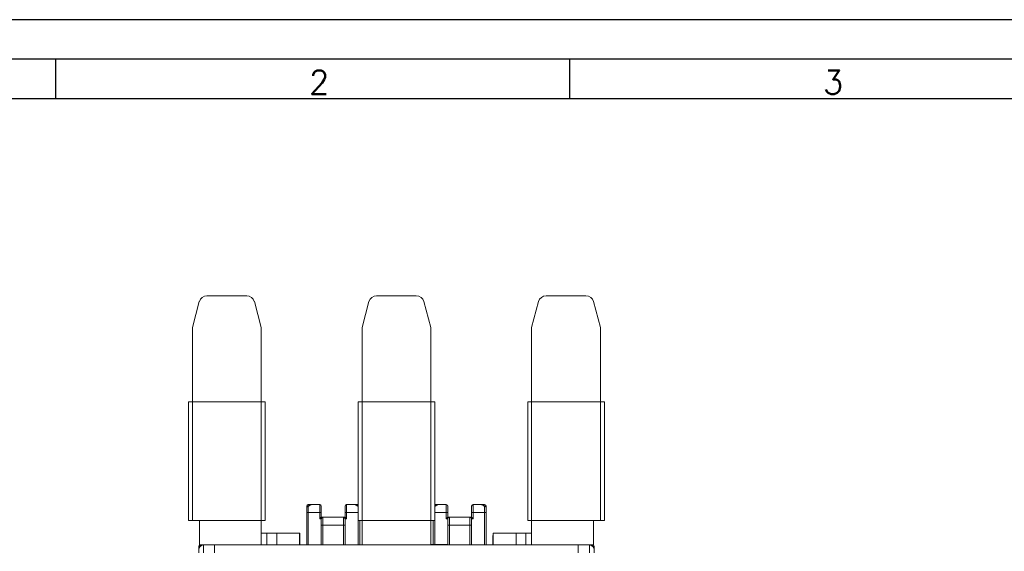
# Model space of a CAD drawing. Header units: millimetres. Extents: x 0 to 420, y 0 to 297.
# Tile 12 of 20: x 85 to 210, y 230 to 297. Entities that reach past the tile are written whole.
import ezdxf

# ---------------------------------------------------------------- set-up
doc = ezdxf.new("R2010")
doc.units = ezdxf.units.MM
doc.layers.add('FORMATO', color=7, linetype='Continuous')
doc.styles.add('SLDTEXTSTYLE0', font='ROMANS')

msp = doc.modelspace()

# ---------------------------------------------------------------- linework, layer by layer
at = {"color": 7, "linetype": 'Continuous', "lineweight": 15}
for p, q in [((109.17, 262.11), (114.19, 262.11)), ((130.62, 262.11), (135.64, 262.11)), ((152.07, 262.11), (157.09, 262.11)), ((108.2, 261.37), (107.33, 258.11)), ((116.03, 258.11), (115.16, 261.37)), ((129.65, 261.37), (128.78, 258.11)), ((137.48, 258.11), (136.61, 261.37)), ((151.1, 261.37), (150.23, 258.11)), ((158.93, 258.11), (158.06, 261.37)), ((107.33, 258.11), (107.33, 248.71)), ((116.03, 258.11), (116.03, 248.71)), ((128.78, 258.11), (128.78, 248.71)), ((137.48, 258.11), (137.48, 248.71)), ((150.23, 258.11), (150.23, 248.71)), ((158.93, 258.11), (158.93, 248.71)), ((106.83, 248.71), (106.83, 233.71)), ((106.83, 248.71), (107.33, 248.71)), ((107.33, 248.71), (107.33, 233.71)), ((107.33, 248.71), (116.03, 248.71)), ((116.03, 248.71), (116.03, 233.71)), ((116.03, 248.71), (116.53, 248.71)), ((116.53, 248.71), (116.53, 233.71)), ((128.28, 248.71), (128.28, 233.71)), ((128.28, 248.71), (128.78, 248.71)), ((128.78, 248.71), (128.78, 233.71)), ((128.78, 248.71), (137.48, 248.71)), ((137.48, 248.71), (137.48, 233.71)), ((137.48, 248.71), (137.98, 248.71)), ((137.98, 248.71), (137.98, 233.71)), ((149.73, 248.71), (149.73, 233.71)), ((149.73, 248.71), (150.23, 248.71)), ((150.23, 248.71), (150.23, 233.71)), ((150.23, 248.71), (158.93, 248.71)), ((158.93, 248.71), (158.93, 233.71)), ((158.93, 248.71), (159.43, 248.71)), ((159.43, 248.71), (159.43, 233.71)), ((121.78, 235.35), (121.78, 235.51)), ((121.78, 234.71), (121.78, 235.35)), ((121.98, 235.71), (122.51, 235.71)), ((121.98, 235.46), (121.98, 234.71)), ((122.51, 235.71), (123.43, 235.71)), ((123.43, 234.71), (123.43, 235.71)), ((123.63, 235.51), (123.63, 234.71)), ((126.63, 234.71), (126.63, 235.51)), ((126.83, 235.71), (126.83, 234.71)), ((126.83, 235.71), (127.75, 235.71)), ((127.75, 235.71), (128.28, 235.71)), ((137.98, 235.71), (138.51, 235.71)), ((138.51, 235.71), (139.43, 235.71)), ((139.43, 234.71), (139.43, 235.71)), ((139.63, 235.51), (139.63, 234.71)), ((142.63, 234.71), (142.63, 235.51)), ((142.83, 235.71), (142.83, 234.71)), ((142.83, 235.71), (143.75, 235.71)), ((143.75, 235.71), (144.28, 235.71)), ((144.28, 234.71), (144.28, 235.46)), ((144.48, 235.35), (144.48, 235.51)), ((144.48, 235.35), (144.48, 234.71)), ((121.78, 234.71), (121.98, 234.71)), ((121.78, 230.61), (121.78, 234.71)), ((121.98, 234.71), (121.98, 230.61)), ((123.43, 234.71), (121.98, 234.71)), ((123.43, 233.91), (123.43, 234.71)), ((123.63, 234.71), (123.43, 234.71)), ((123.43, 233.91), (123.63, 234.11)), ((123.63, 234.71), (123.63, 234.11)), ((123.63, 234.11), (123.83, 234.11)), ((123.83, 234.11), (123.83, 233.11)), ((123.83, 234.11), (126.43, 234.11)), ((126.43, 233.11), (126.43, 234.11)), ((126.43, 234.11), (126.63, 234.11)), ((126.83, 234.71), (126.63, 234.71)), ((126.63, 234.11), (126.63, 234.71)), ((126.63, 234.11), (126.83, 233.91)), ((128.28, 234.71), (126.83, 234.71)), ((126.83, 234.71), (126.83, 233.91)), ((139.43, 234.71), (137.98, 234.71)), ((139.43, 234.71), (139.63, 234.71)), ((139.43, 233.91), (139.43, 234.71)), ((139.43, 233.91), (139.63, 234.11)), ((139.63, 234.71), (139.63, 234.11)), ((139.63, 234.11), (139.83, 234.11)), ((139.83, 234.11), (139.83, 233.11)), ((139.83, 234.11), (142.43, 234.11)), ((142.43, 233.11), (142.43, 234.11)), ((142.43, 234.11), (142.63, 234.11)), ((142.63, 234.11), (142.63, 234.71)), ((142.63, 234.71), (142.83, 234.71)), ((142.63, 234.11), (142.83, 233.91)), ((142.83, 234.71), (142.83, 233.91)), ((144.28, 234.71), (142.83, 234.71)), ((144.28, 230.61), (144.28, 234.71)), ((144.28, 234.71), (144.48, 234.71)), ((144.48, 234.71), (144.48, 230.61)), ((106.83, 233.71), (107.33, 233.71)), ((107.33, 233.71), (116.03, 233.71)), ((108.23, 233.71), (108.23, 230.61)), ((116.03, 233.71), (116.53, 233.71)), ((116.03, 230.61), (116.03, 233.71)), ((123.63, 233.91), (123.43, 233.91)), ((123.63, 233.11), (123.63, 233.91)), ((123.63, 233.11), (123.83, 233.11)), ((123.63, 230.61), (123.63, 233.11)), ((123.83, 233.11), (123.83, 230.61)), ((126.43, 233.11), (123.83, 233.11)), ((126.43, 230.61), (126.43, 233.11)), ((126.43, 233.11), (126.63, 233.11)), ((126.63, 233.91), (126.63, 233.11)), ((126.83, 233.91), (126.63, 233.91)), ((126.63, 233.11), (126.63, 230.61)), ((128.28, 233.71), (128.78, 233.71)), ((128.48, 233.71), (128.48, 230.61)), ((128.78, 233.71), (137.48, 233.71)), ((128.78, 230.61), (128.78, 233.71)), ((137.48, 233.71), (137.98, 233.71)), ((137.48, 233.71), (137.48, 230.61)), ((137.78, 230.66), (137.78, 233.71)), ((139.63, 233.91), (139.43, 233.91)), ((139.63, 233.11), (139.63, 233.91)), ((139.63, 230.61), (139.63, 233.11)), ((139.63, 233.11), (139.83, 233.11)), ((139.83, 233.11), (139.83, 230.61)), ((142.43, 233.11), (139.83, 233.11)), ((142.43, 230.61), (142.43, 233.11)), ((142.43, 233.11), (142.63, 233.11)), ((142.63, 233.91), (142.63, 233.11)), ((142.83, 233.91), (142.63, 233.91)), ((142.63, 233.11), (142.63, 230.61)), ((149.73, 233.71), (150.23, 233.71)), ((150.23, 233.71), (158.93, 233.71)), ((150.23, 230.61), (150.23, 233.71)), ((158.03, 233.71), (158.03, 230.61)), ((158.93, 233.71), (159.43, 233.71)), ((116.76, 232.11), (116.03, 232.11)), ((116.76, 230.61), (116.76, 232.11)), ((118, 232.11), (116.76, 232.11)), ((118, 230.61), (118, 232.11)), ((120.88, 232.11), (118, 232.11)), ((120.88, 230.61), (120.88, 232.11)), ((145.38, 230.61), (145.38, 232.11)), ((145.38, 232.11), (148.26, 232.11)), ((148.26, 230.61), (148.26, 232.11)), ((148.26, 232.11), (149.5, 232.11)), ((149.5, 230.61), (149.5, 232.11)), ((149.5, 232.11), (150.23, 232.11)), ((108.13, 230.01), (108.13, 230.41)), ((108.23, 230.61), (108.33, 230.61)), ((108.33, 230.61), (108.73, 230.61)), ((108.73, 230.61), (108.73, 229.61)), ((108.73, 230.61), (110.13, 230.61)), ((110.13, 229.61), (110.13, 230.61)), ((110.13, 230.61), (156.13, 230.61)), ((120.93, 230.61), (120.93, 231.37)), ((139.53, 230.66), (137.48, 230.66)), ((139.63, 230.65), (139.53, 230.66)), ((145.33, 230.61), (145.33, 231.37)), ((156.13, 229.61), (156.13, 230.61)), ((156.13, 230.61), (157.53, 230.61)), ((157.53, 230.61), (157.93, 230.61)), ((157.53, 229.61), (157.53, 230.61)), ((157.93, 230.61), (158.03, 230.61)), ((158.13, 230.41), (158.13, 230.01)), ((108.13, 229.61), (108.13, 230.01)), ((158.13, 230.01), (158.13, 229.61))]:
    msp.add_line(p, q, dxfattribs=at)
at = {"color": 8, "linetype": 'Continuous', "lineweight": 15}
for p, q in [((121.93, 235.51), (121.78, 235.51)), ((144.48, 235.51), (144.34, 235.51)), ((128.28, 230.61), (128.28, 233.71)), ((137.98, 233.71), (137.98, 230.66)), ((108.13, 230.41), (108.28, 230.41)), ((108.33, 230.46), (108.33, 230.61)), ((157.93, 230.61), (157.93, 230.46)), ((157.98, 230.41), (158.13, 230.41))]:
    msp.add_line(p, q, dxfattribs=at)
at = {"color": 7, "linetype": 'Continuous', "lineweight": 15}
for centre, radius, start, end in [((109.17, 261.11), 1, 90, 165), ((114.19, 261.11), 1, 15, 90), ((130.62, 261.11), 1, 90, 165), ((135.64, 261.11), 1, 15, 90), ((152.07, 261.11), 1, 90, 165), ((157.09, 261.11), 1, 15, 90), ((121.98, 235.51), 0.2, 90, 180), ((123.43, 235.51), 0.2, 0, 90), ((126.83, 235.51), 0.2, 90, 180), ((139.43, 235.51), 0.2, 0, 90), ((142.83, 235.51), 0.2, 90, 180), ((144.28, 235.51), 0.2, 0, 90), ((123.83, 233.91), 0.2, 90, 180), ((126.43, 233.91), 0.2, 0, 90), ((139.83, 233.91), 0.2, 90, 180), ((142.43, 233.91), 0.2, 0, 90), ((108.33, 230.41), 0.2, 90, 180), ((108.73, 230.01), 0.6, 90, 180), ((157.53, 230.01), 0.6, 0, 90), ((157.93, 230.41), 0.2, 0, 90)]:
    msp.add_arc(centre, radius, start, end, dxfattribs=at)
for centre, start_param, end_param in [((122.51, 234.71), 0, 0.728905), ((127.75, 234.71), 5.55428, 6.283185), ((138.51, 234.71), 0, 0.728905), ((143.75, 234.71), 5.55428, 6.283185)]:
    msp.add_ellipse(centre, major_axis=(0, 1), ratio=0.8, start_param=start_param, end_param=end_param, dxfattribs=at)
for points, knots in [([(121.78, 235.35), (121.78, 235.37), (121.79, 235.4), (121.82, 235.44), (121.87, 235.46), (121.92, 235.47), (121.96, 235.46), (121.98, 235.46), (121.98, 235.46)], [0, 0, 0, 0, 0.203507, 0.40682, 0.615073, 0.830936, 0.987177, 1, 1, 1, 1]), ([(122.51, 235.71), (122.46, 235.71), (122.3, 235.7), (122.07, 235.62), (121.9, 235.51), (121.82, 235.43), (121.81, 235.42)], [0, 0, 0, 0, 0.232142, 0.620797, 0.953896, 1, 1, 1, 1]), ([(128.28, 235.55), (128.23, 235.58), (128.1, 235.66), (127.91, 235.71), (127.78, 235.71), (127.75, 235.71)], [0, 0, 0, 0, 0.292914, 0.803388, 1, 1, 1, 1]), ([(138.51, 235.71), (138.46, 235.71), (138.3, 235.7), (138.12, 235.65), (138.01, 235.57), (137.98, 235.55)], [0, 0, 0, 0, 0.313859, 0.839326, 1, 1, 1, 1]), ([(144.45, 235.42), (144.42, 235.45), (144.33, 235.54), (144.13, 235.65), (143.92, 235.71), (143.78, 235.71), (143.75, 235.71)], [0, 0, 0, 0, 0.1223277, 0.4770045, 0.8545764, 1, 1, 1, 1]), ([(144.48, 235.35), (144.48, 235.37), (144.47, 235.4), (144.44, 235.44), (144.39, 235.46), (144.34, 235.47), (144.3, 235.46), (144.28, 235.46), (144.28, 235.46)], [0, 0, 0, 0, 0.203507, 0.40682, 0.615073, 0.830936, 0.987177, 1, 1, 1, 1]), ([(120.93, 231.37), (120.93, 231.57), (120.93, 231.88), (120.91, 232.08), (120.89, 232.1), (120.88, 232.11)], [0, 0, 0, 0, 0.477355, 0.734222, 1, 1, 1, 1]), ([(145.33, 231.37), (145.33, 231.57), (145.34, 231.88), (145.36, 232.08), (145.38, 232.1), (145.38, 232.11)], [0, 0, 0, 0, 0.4773549, 0.7342217, 1, 1, 1, 1])]:
    msp.add_open_spline(points, degree=3, knots=knots, dxfattribs=at)
at = {"layer": 'FORMATO'}
for p, q in [((420, 297), (0, 297)), ((415, 292), (25, 292)), ((90, 292), (90, 287)), ((155, 292), (155, 287)), ((415, 287), (25, 287))]:
    msp.add_line(p, q, dxfattribs=at)

# ---------------------------------------------------------------- texts
at = {"layer": 'FORMATO', "char_height": 3, "attachment_point": 2, "style": 'SLDTEXTSTYLE0'}
for s, insert in [('2', (123.35, 290.6)), ('3', (188.35, 290.6))]:
    msp.add_mtext(s, dxfattribs=dict(at, insert=insert))

doc.saveas('drawing.dxf')
